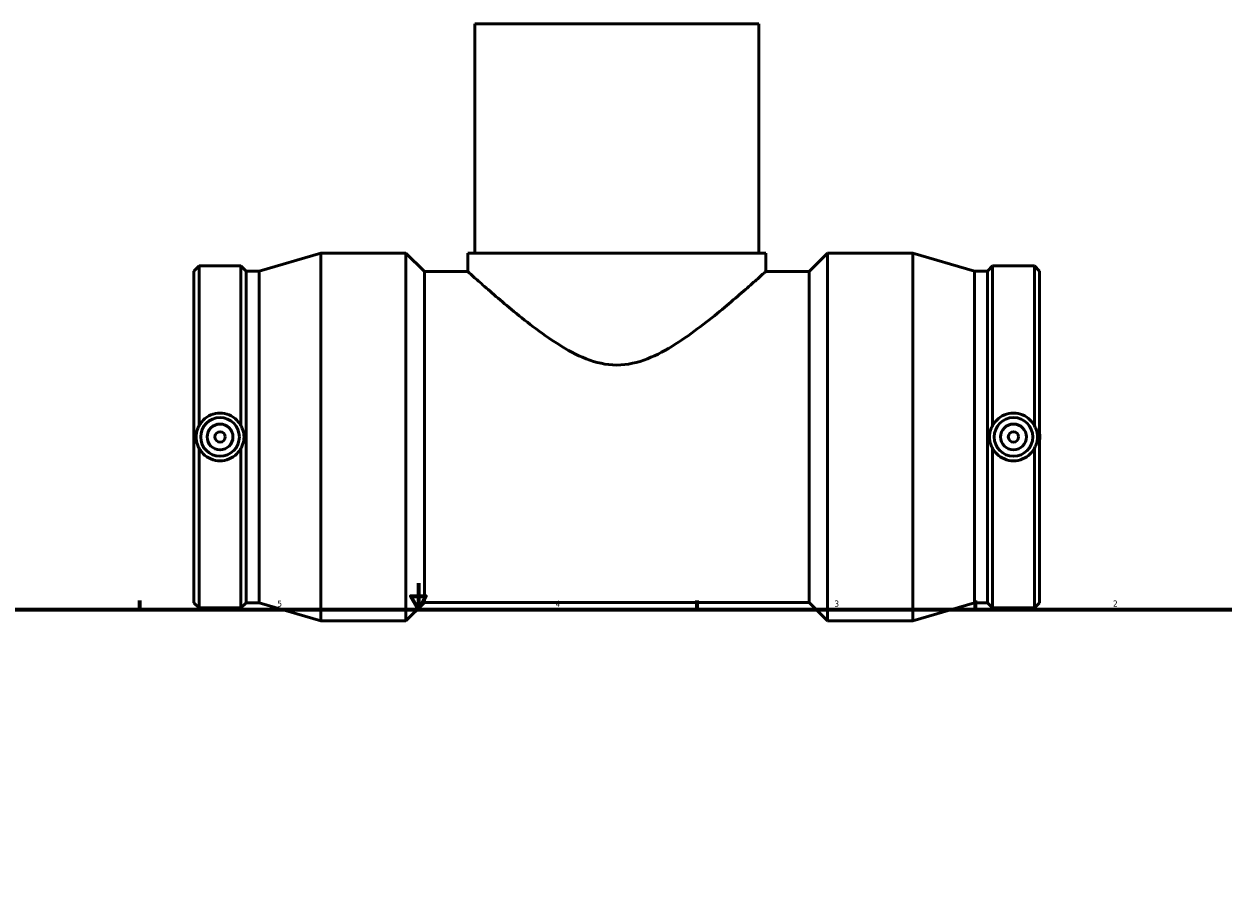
# Model space of a CAD drawing. Header units: inches. Extents: x -7.1 to 51.8, y -3.6 to 34.8.
# Tile 5 of 7: x 11 to 29.3, y 16.6 to 29.9. Entities that reach past the tile are written whole.
import ezdxf

# ---------------------------------------------------------------- set-up
doc = ezdxf.new("R2010")
doc.units = ezdxf.units.IN
doc.header["$MEASUREMENT"] = 0
doc.layers.add('Border (ANSI)', color=7, linetype='Continuous', lineweight=70)
doc.layers.add('Visible (ANSI)', color=7, linetype='Continuous', lineweight=50)
doc.styles.add('Note Text (ANSI)', font='tahoma.ttf')

# ---------------------------------------------------------------- blocks, each defined once
blk = doc.blocks.new('Borders Default Border')
at = {"layer": 'Border (ANSI)'}
for p, q in [((12.75, 21), (12.75, 21.134)), ((21.25, 21), (21.25, 21.134)), ((25.5, 21), (25.5, 21.134))]:
    blk.add_line(p, q, dxfattribs=at)
at = {"layer": 'Border (ANSI)', "flags": 128}
for points in [[(17, 21.4), (17, 21), (16.885, 21.2), (17.115, 21.2), (17, 21)], [(0.5, 1), (0.5, 21), (33.5, 21), (33.5, 1), (0.5, 1)]]:
    blk.add_lwpolyline(points, dxfattribs=at)
at = {"layer": 'Border (ANSI)', "color": 5, "true_color": 0x0000ff, "char_height": 0.0945, "attachment_point": 7, "style": 'Note Text (ANSI)'}
for s, insert in [('5', (14.847, 21.038)), ('4', (19.092, 21.04)), ('3', (23.346, 21.038)), ('2', (27.596, 21.04))]:
    blk.add_mtext(s, dxfattribs=dict(at, insert=insert))

msp = doc.modelspace()

# ---------------------------------------------------------------- linework, layer by layer
at = {"layer": 'Visible (ANSI)'}
for p, q in [((22.191, 29.93), (17.86, 29.93)), ((17.86, 29.93), (17.86, 26.435)), ((22.191, 29.93), (22.191, 26.435)), ((14.569, 26.16), (15.51, 26.435)), ((15.51, 20.825), (15.51, 26.435)), ((15.51, 26.435), (16.81, 26.435)), ((16.81, 20.825), (16.81, 26.435)), ((17.091, 26.154), (16.81, 26.435)), ((17.752, 26.435), (22.299, 26.435)), ((17.752, 26.435), (17.752, 26.154)), ((22.299, 26.435), (22.299, 26.154)), ((22.96, 26.154), (23.241, 26.435)), ((23.241, 20.825), (23.241, 26.435)), ((23.241, 26.435), (24.54, 26.435)), ((24.54, 20.825), (24.54, 26.435)), ((25.482, 26.16), (24.54, 26.435)), ((13.575, 26.16), (13.654, 26.238)), ((13.654, 23.802), (13.654, 26.238)), ((13.654, 26.238), (14.292, 26.238)), ((14.292, 23.802), (14.292, 26.238)), ((14.37, 26.16), (14.292, 26.238)), ((25.681, 26.16), (25.759, 26.238)), ((25.759, 23.802), (25.759, 26.238)), ((25.759, 26.238), (26.397, 26.238)), ((26.397, 23.802), (26.397, 26.238)), ((26.475, 26.16), (26.397, 26.238)), ((13.575, 21.099), (13.575, 26.16)), ((14.37, 21.099), (14.37, 26.16)), ((14.37, 26.16), (14.569, 26.16)), ((14.569, 21.099), (14.569, 26.16)), ((17.091, 21.105), (17.091, 26.154)), ((17.091, 26.154), (17.752, 26.154)), ((22.299, 26.154), (22.96, 26.154)), ((22.96, 21.105), (22.96, 26.154)), ((25.482, 21.099), (25.482, 26.16)), ((25.482, 26.16), (25.681, 26.16)), ((25.681, 21.099), (25.681, 26.16)), ((26.475, 21.099), (26.475, 26.16)), ((13.654, 21.021), (13.654, 23.458)), ((14.292, 21.021), (14.292, 23.458)), ((25.759, 21.021), (25.759, 23.458)), ((26.397, 21.021), (26.397, 23.458)), ((13.575, 21.099), (13.654, 21.021)), ((14.37, 21.099), (14.292, 21.021)), ((14.37, 21.099), (14.569, 21.099)), ((14.569, 21.099), (15.51, 20.825)), ((17.091, 21.105), (16.81, 20.825)), ((17.091, 21.105), (22.96, 21.105)), ((22.96, 21.105), (23.241, 20.825)), ((25.482, 21.099), (24.54, 20.825)), ((25.482, 21.099), (25.681, 21.099)), ((25.681, 21.099), (25.759, 21.021)), ((26.475, 21.099), (26.397, 21.021)), ((13.654, 21.021), (14.292, 21.021)), ((25.759, 21.021), (26.397, 21.021)), ((15.51, 20.825), (16.81, 20.825)), ((23.241, 20.825), (24.54, 20.825))]:
    msp.add_line(p, q, dxfattribs=at)
for centre, radius in [((13.973, 23.63), 0.295), ((13.973, 23.63), 0.197), ((26.078, 23.63), 0.295), ((26.078, 23.63), 0.197), ((13.973, 23.63), 0.0787), ((26.078, 23.63), 0.0787)]:
    msp.add_circle(centre, radius, dxfattribs=at)
for points, knots in [([(22.299, 26.154), (22.299, 26.154), (22.283, 26.14), (22.22, 26.084), (22.174, 26.042), (22.054, 25.936), (21.981, 25.872), (21.817, 25.73), (21.727, 25.654), (21.532, 25.493), (21.42, 25.403), (21.179, 25.22), (21.05, 25.128), (20.781, 24.958), (20.64, 24.88), (20.345, 24.765), (20.191, 24.727), (19.86, 24.727), (19.706, 24.765), (19.411, 24.88), (19.27, 24.958), (19, 25.128), (18.872, 25.22), (18.631, 25.403), (18.519, 25.493), (18.324, 25.654), (18.234, 25.73), (18.07, 25.872), (17.997, 25.936), (17.877, 26.042), (17.83, 26.084), (17.768, 26.14), (17.752, 26.154), (17.752, 26.154)], [9.711142, 9.711142, 9.711142, 9.711142, 10.879418, 10.879418, 12.047695, 12.047695, 13.215971, 13.215971, 14.384247, 14.384247, 15.643757, 15.643757, 16.903266, 16.903266, 18.162775, 18.162775, 19.422284, 19.422284, 20.681794, 20.681794, 21.941303, 21.941303, 23.200812, 23.200812, 24.460321, 24.460321, 25.628598, 25.628598, 26.796874, 26.796874, 27.96515, 27.96515, 29.133426, 29.133426, 29.133426, 29.133426]), ([(13.654, 23.802), (13.671, 23.834), (13.692, 23.863), (13.748, 23.919), (13.789, 23.947), (13.878, 23.985), (13.927, 23.994), (13.973, 23.994), (14.018, 23.994), (14.067, 23.985), (14.156, 23.947), (14.197, 23.919), (14.253, 23.863), (14.275, 23.834), (14.292, 23.802)], [-0.95666, -0.95666, -0.95666, -0.95666, -0.69611, -0.69611, -0.348055, -0.348055, 0, 0, 0, 0.348055, 0.348055, 0.69611, 0.69611, 0.95666, 0.95666, 0.95666, 0.95666]), ([(25.759, 23.802), (25.776, 23.834), (25.798, 23.863), (25.854, 23.919), (25.894, 23.947), (25.984, 23.985), (26.032, 23.994), (26.124, 23.994), (26.172, 23.985), (26.262, 23.947), (26.302, 23.919), (26.358, 23.863), (26.38, 23.834), (26.397, 23.802)], [1.825781, 1.825781, 1.825781, 1.825781, 2.086331, 2.086331, 2.434386, 2.434386, 2.782441, 2.782441, 3.130496, 3.130496, 3.47855, 3.47855, 3.7391, 3.7391, 3.7391, 3.7391]), ([(13.654, 23.458), (13.644, 23.475), (13.635, 23.494), (13.614, 23.55), (13.607, 23.591), (13.607, 23.669), (13.614, 23.709), (13.635, 23.766), (13.644, 23.785), (13.654, 23.802)], [1.501709, 1.501709, 1.501709, 1.501709, 1.6592566, 1.6592566, 1.9556422, 1.9556422, 2.2520278, 2.2520278, 2.4095754, 2.4095754, 2.4095754, 2.4095754]), ([(14.292, 23.802), (14.302, 23.785), (14.311, 23.766), (14.332, 23.709), (14.339, 23.669), (14.339, 23.591), (14.332, 23.55), (14.311, 23.494), (14.302, 23.475), (14.292, 23.458)], [1.501709, 1.501709, 1.501709, 1.501709, 1.6592566, 1.6592566, 1.9556422, 1.9556422, 2.2520278, 2.2520278, 2.4095754, 2.4095754, 2.4095754, 2.4095754]), ([(25.759, 23.458), (25.749, 23.475), (25.74, 23.494), (25.719, 23.55), (25.712, 23.591), (25.712, 23.669), (25.719, 23.709), (25.74, 23.766), (25.749, 23.785), (25.759, 23.802)], [1.501709, 1.501709, 1.501709, 1.501709, 1.6592566, 1.6592566, 1.9556422, 1.9556422, 2.2520278, 2.2520278, 2.4095754, 2.4095754, 2.4095754, 2.4095754]), ([(26.397, 23.802), (26.407, 23.785), (26.416, 23.766), (26.437, 23.709), (26.444, 23.669), (26.444, 23.591), (26.437, 23.55), (26.416, 23.494), (26.407, 23.475), (26.397, 23.458)], [1.501709, 1.501709, 1.501709, 1.501709, 1.6592566, 1.6592566, 1.9556422, 1.9556422, 2.2520278, 2.2520278, 2.4095754, 2.4095754, 2.4095754, 2.4095754]), ([(13.575, 23.682), (13.573, 23.664), (13.572, 23.647), (13.572, 23.613), (13.573, 23.595), (13.575, 23.578)], [1.4131248, 1.4131248, 1.4131248, 1.4131248, 1.5436961, 1.5436961, 1.6742674, 1.6742674, 1.6742674, 1.6742674]), ([(26.475, 23.682), (26.478, 23.664), (26.479, 23.647), (26.479, 23.613), (26.478, 23.595), (26.475, 23.578)], [1.4131248, 1.4131248, 1.4131248, 1.4131248, 1.5436961, 1.5436961, 1.6742674, 1.6742674, 1.6742674, 1.6742674]), ([(14.292, 23.458), (14.275, 23.426), (14.253, 23.397), (14.197, 23.34), (14.156, 23.312), (14.067, 23.275), (14.018, 23.266), (13.927, 23.266), (13.878, 23.275), (13.789, 23.312), (13.748, 23.34), (13.692, 23.397), (13.671, 23.426), (13.654, 23.458)], [1.825781, 1.825781, 1.825781, 1.825781, 2.086331, 2.086331, 2.434386, 2.434386, 2.782441, 2.782441, 3.130496, 3.130496, 3.47855, 3.47855, 3.7391, 3.7391, 3.7391, 3.7391]), ([(26.397, 23.458), (26.38, 23.426), (26.358, 23.397), (26.302, 23.34), (26.262, 23.312), (26.172, 23.275), (26.124, 23.266), (26.078, 23.266), (26.032, 23.266), (25.984, 23.275), (25.894, 23.312), (25.854, 23.34), (25.798, 23.397), (25.776, 23.426), (25.759, 23.458)], [-0.95666, -0.95666, -0.95666, -0.95666, -0.69611, -0.69611, -0.348055, -0.348055, 0, 0, 0, 0.348055, 0.348055, 0.69611, 0.69611, 0.95666, 0.95666, 0.95666, 0.95666])]:
    msp.add_open_spline(points, degree=3, knots=knots, dxfattribs=at)

# ---------------------------------------------------------------- block references
msp.add_blockref('Borders Default Border', (0, 0))

doc.saveas('drawing.dxf')
